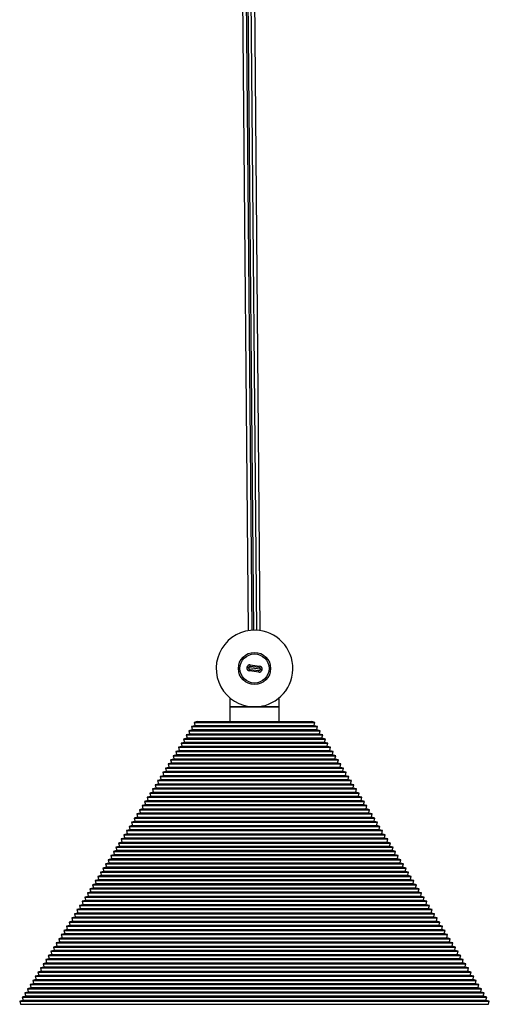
# Model space of a CAD drawing. Header units: millimetres. Extents: x 133 to 3132, y 431 to 1513.
# Tile 9 of 11: x 2979 to 3132, y 871 to 1192. Entities that reach past the tile are written whole.
import ezdxf

# ---------------------------------------------------------------- set-up
doc = ezdxf.new("R2010")
doc.units = ezdxf.units.MM

msp = doc.modelspace()

# ---------------------------------------------------------------- linework, layer by layer
at = {"color": 7, "linetype": 'Continuous', "lineweight": 25}
for p, q in [((3048.76, 1466.65), (3052.95, 993.11)), ((3056.95, 993.15), (3052.76, 1466.69)), ((3049.99, 1461.66), (3054.14, 993.26)), ((3050.62, 1461.67), (3054.77, 993.29)), ((3055.77, 993.27), (3051.62, 1461.67)), ((3053.08, 981.05), (3052.58, 981.11)), ((3057.04, 980.54), (3053.08, 981.05)), ((3053.45, 979.99), (3053.51, 980.49)), ((3056.42, 979.61), (3053.45, 979.99)), ((3053.51, 980.49), (3056.49, 980.11)), ((3053.64, 981.48), (3053.7, 981.98)), ((3056.61, 981.1), (3053.64, 981.48)), ((3053.7, 981.98), (3056.68, 981.59)), ((3056.42, 979.61), (3056.49, 980.11)), ((3056.61, 981.1), (3056.68, 981.59)), ((3057.04, 980.54), (3057.54, 980.47)), ((3047.06, 971.16), (3047.06, 971.12)), ((3047.06, 971.12), (3047.06, 968.29)), ((3063.06, 968.29), (3063.06, 971.16)), ((3063.66, 971.72), (3063.66, 971.72)), ((3047.06, 968.29), (3047.06, 963.48)), ((3055.06, 968.29), (3047.06, 968.29)), ((3047.06, 968.29), (3055.06, 968.29)), ((3063.06, 968.29), (3055.06, 968.29)), ((3055.06, 968.29), (3063.06, 968.29)), ((3058.03, 968.49), (3057.81, 968.61)), ((3063.06, 963.48), (3063.06, 968.29)), ((3036.41, 963.48), (3035.37, 963.22)), ((3035.37, 963.22), (3035.62, 962.2)), ((3035.37, 963.22), (3055.06, 963.22)), ((3036.41, 963.48), (3055.06, 963.48)), ((3055.06, 963.48), (3073.71, 963.48)), ((3055.06, 963.22), (3074.76, 963.22)), ((3074.76, 963.22), (3073.71, 963.48)), ((3074.51, 962.2), (3074.76, 963.22)), ((3034.71, 960.76), (3033.67, 960.5)), ((3033.67, 960.5), (3033.92, 959.49)), ((3033.67, 960.5), (3055.06, 960.5)), ((3035.56, 962.12), (3034.52, 961.86)), ((3034.52, 961.86), (3034.77, 960.85)), ((3034.52, 961.86), (3055.06, 961.86)), ((3034.77, 960.85), (3034.71, 960.76)), ((3034.71, 960.76), (3055.06, 960.76)), ((3034.77, 960.85), (3055.06, 960.85)), ((3035.62, 962.2), (3035.56, 962.12)), ((3035.56, 962.12), (3055.06, 962.12)), ((3035.62, 962.2), (3055.06, 962.2)), ((3055.06, 962.2), (3074.51, 962.2)), ((3055.06, 962.12), (3055.06, 962.2)), ((3055.06, 962.12), (3074.56, 962.12)), ((3055.06, 961.86), (3075.6, 961.86)), ((3055.06, 960.85), (3075.35, 960.85)), ((3055.06, 960.76), (3055.06, 960.85)), ((3055.06, 960.76), (3075.41, 960.76)), ((3055.06, 960.5), (3076.45, 960.5)), ((3074.56, 962.12), (3074.51, 962.2)), ((3075.6, 961.86), (3074.56, 962.12)), ((3075.35, 960.85), (3075.6, 961.86)), ((3075.41, 960.76), (3075.35, 960.85)), ((3076.45, 960.5), (3075.41, 960.76)), ((3076.2, 959.49), (3076.45, 960.5)), ((3032.17, 956.69), (3031.13, 956.43)), ((3033.02, 958.05), (3031.97, 957.79)), ((3031.97, 957.79), (3032.22, 956.78)), ((3031.97, 957.79), (3055.06, 957.79)), ((3032.22, 956.78), (3032.17, 956.69)), ((3032.17, 956.69), (3055.06, 956.69)), ((3032.22, 956.78), (3055.06, 956.78)), ((3033.87, 959.41), (3032.82, 959.15)), ((3032.82, 959.15), (3033.07, 958.13)), ((3032.82, 959.15), (3055.06, 959.15)), ((3033.07, 958.13), (3033.02, 958.05)), ((3033.02, 958.05), (3055.06, 958.05)), ((3033.07, 958.13), (3055.06, 958.13)), ((3033.92, 959.49), (3033.87, 959.41)), ((3033.87, 959.41), (3055.06, 959.41)), ((3033.92, 959.49), (3055.06, 959.49)), ((3055.06, 959.49), (3076.2, 959.49)), ((3055.06, 959.41), (3055.06, 959.49)), ((3055.06, 959.41), (3076.26, 959.41)), ((3055.06, 959.15), (3077.3, 959.15)), ((3055.06, 958.13), (3077.05, 958.13)), ((3055.06, 958.05), (3055.06, 958.13)), ((3055.06, 958.05), (3077.1, 958.05)), ((3055.06, 957.79), (3078.15, 957.79)), ((3055.06, 956.78), (3077.9, 956.78)), ((3055.06, 956.69), (3055.06, 956.78)), ((3055.06, 956.69), (3077.95, 956.69)), ((3076.26, 959.41), (3076.2, 959.49)), ((3077.3, 959.15), (3076.26, 959.41)), ((3077.05, 958.13), (3077.3, 959.15)), ((3077.1, 958.05), (3077.05, 958.13)), ((3078.15, 957.79), (3077.1, 958.05)), ((3077.9, 956.78), (3078.15, 957.79)), ((3077.95, 956.69), (3077.9, 956.78)), ((3079, 956.43), (3077.95, 956.69)), ((3030.48, 953.98), (3029.43, 953.72)), ((3029.43, 953.72), (3029.68, 952.71)), ((3029.43, 953.72), (3055.06, 953.72)), ((3031.32, 955.33), (3030.28, 955.08)), ((3030.28, 955.08), (3030.53, 954.06)), ((3030.28, 955.08), (3055.06, 955.08)), ((3030.53, 954.06), (3030.48, 953.98)), ((3030.48, 953.98), (3055.06, 953.98)), ((3030.53, 954.06), (3055.06, 954.06)), ((3031.13, 956.43), (3031.38, 955.42)), ((3031.13, 956.43), (3055.06, 956.43)), ((3031.38, 955.42), (3031.32, 955.33)), ((3031.32, 955.33), (3055.06, 955.33)), ((3031.38, 955.42), (3055.06, 955.42)), ((3055.06, 956.43), (3079, 956.43)), ((3055.06, 955.42), (3078.75, 955.42)), ((3055.06, 955.33), (3055.06, 955.42)), ((3055.06, 955.33), (3078.8, 955.33)), ((3055.06, 955.08), (3079.84, 955.08)), ((3055.06, 954.06), (3079.59, 954.06)), ((3055.06, 953.98), (3055.06, 954.06)), ((3055.06, 953.98), (3079.65, 953.98)), ((3055.06, 953.72), (3080.69, 953.72)), ((3078.75, 955.42), (3079, 956.43)), ((3078.8, 955.33), (3078.75, 955.42)), ((3079.84, 955.08), (3078.8, 955.33)), ((3079.59, 954.06), (3079.84, 955.08)), ((3079.65, 953.98), (3079.59, 954.06)), ((3080.69, 953.72), (3079.65, 953.98)), ((3080.44, 952.71), (3080.69, 953.72)), ((3028.78, 951.26), (3027.73, 951.01)), ((3027.73, 951.01), (3027.98, 949.99)), ((3027.73, 951.01), (3055.06, 951.01)), ((3029.63, 952.62), (3028.58, 952.36)), ((3028.58, 952.36), (3028.83, 951.35)), ((3028.58, 952.36), (3055.06, 952.36)), ((3028.83, 951.35), (3028.78, 951.26)), ((3028.78, 951.26), (3055.06, 951.26)), ((3028.83, 951.35), (3055.06, 951.35)), ((3029.68, 952.71), (3029.63, 952.62)), ((3029.63, 952.62), (3055.06, 952.62)), ((3029.68, 952.71), (3055.06, 952.71)), ((3055.06, 952.71), (3080.44, 952.71)), ((3055.06, 952.62), (3055.06, 952.71)), ((3055.06, 952.62), (3080.49, 952.62)), ((3055.06, 952.36), (3081.54, 952.36)), ((3055.06, 951.35), (3081.29, 951.35)), ((3055.06, 951.26), (3055.06, 951.35)), ((3055.06, 951.26), (3081.34, 951.26)), ((3055.06, 951.01), (3082.39, 951.01)), ((3080.49, 952.62), (3080.44, 952.71)), ((3081.54, 952.36), (3080.49, 952.62)), ((3081.29, 951.35), (3081.54, 952.36)), ((3081.34, 951.26), (3081.29, 951.35)), ((3082.39, 951.01), (3081.34, 951.26)), ((3082.14, 949.99), (3082.39, 951.01)), ((3026.24, 947.19), (3025.19, 946.94)), ((3027.08, 948.55), (3026.04, 948.29)), ((3026.04, 948.29), (3026.29, 947.28)), ((3026.04, 948.29), (3055.06, 948.29)), ((3026.29, 947.28), (3026.24, 947.19)), ((3026.24, 947.19), (3055.06, 947.19)), ((3026.29, 947.28), (3055.06, 947.28)), ((3027.93, 949.91), (3026.89, 949.65)), ((3026.89, 949.65), (3027.14, 948.63)), ((3026.89, 949.65), (3055.06, 949.65)), ((3027.14, 948.63), (3027.08, 948.55)), ((3027.08, 948.55), (3055.06, 948.55)), ((3027.14, 948.63), (3055.06, 948.63)), ((3027.98, 949.99), (3027.93, 949.91)), ((3027.93, 949.91), (3055.06, 949.91)), ((3027.98, 949.99), (3055.06, 949.99)), ((3055.06, 949.99), (3082.14, 949.99)), ((3055.06, 949.91), (3055.06, 949.99)), ((3055.06, 949.91), (3082.19, 949.91)), ((3055.06, 949.65), (3083.24, 949.65)), ((3055.06, 948.63), (3082.99, 948.63)), ((3055.06, 948.55), (3055.06, 948.63)), ((3055.06, 948.55), (3083.04, 948.55)), ((3055.06, 948.29), (3084.08, 948.29)), ((3055.06, 947.28), (3083.83, 947.28)), ((3055.06, 947.19), (3055.06, 947.28)), ((3055.06, 947.19), (3083.89, 947.19)), ((3082.19, 949.91), (3082.14, 949.99)), ((3083.24, 949.65), (3082.19, 949.91)), ((3082.99, 948.63), (3083.24, 949.65)), ((3083.04, 948.55), (3082.99, 948.63)), ((3084.08, 948.29), (3083.04, 948.55)), ((3083.83, 947.28), (3084.08, 948.29)), ((3083.89, 947.19), (3083.83, 947.28)), ((3084.93, 946.94), (3083.89, 947.19)), ((3024.54, 944.48), (3023.5, 944.22)), ((3023.5, 944.22), (3023.75, 943.21)), ((3023.5, 944.22), (3055.06, 944.22)), ((3025.39, 945.84), (3024.34, 945.58)), ((3024.34, 945.58), (3024.59, 944.56)), ((3024.34, 945.58), (3055.06, 945.58)), ((3024.59, 944.56), (3024.54, 944.48)), ((3024.54, 944.48), (3055.06, 944.48)), ((3024.59, 944.56), (3055.06, 944.56)), ((3025.19, 946.94), (3025.44, 945.92)), ((3025.19, 946.94), (3055.06, 946.94)), ((3025.44, 945.92), (3025.39, 945.84)), ((3025.39, 945.84), (3055.06, 945.84)), ((3025.44, 945.92), (3055.06, 945.92)), ((3055.06, 946.94), (3084.93, 946.94)), ((3055.06, 945.92), (3084.68, 945.92)), ((3055.06, 945.84), (3055.06, 945.92)), ((3055.06, 945.84), (3084.73, 945.84)), ((3055.06, 945.58), (3085.78, 945.58)), ((3055.06, 944.56), (3085.53, 944.56)), ((3055.06, 944.48), (3055.06, 944.56)), ((3055.06, 944.48), (3085.58, 944.48)), ((3055.06, 944.22), (3086.63, 944.22)), ((3084.68, 945.92), (3084.93, 946.94)), ((3084.73, 945.84), (3084.68, 945.92)), ((3085.78, 945.58), (3084.73, 945.84)), ((3085.53, 944.56), (3085.78, 945.58)), ((3085.58, 944.48), (3085.53, 944.56)), ((3086.63, 944.22), (3085.58, 944.48)), ((3086.38, 943.21), (3086.63, 944.22)), ((3022.84, 941.77), (3021.8, 941.51)), ((3021.8, 941.51), (3022.05, 940.49)), ((3021.8, 941.51), (3055.06, 941.51)), ((3023.69, 943.12), (3022.65, 942.86)), ((3022.65, 942.86), (3022.9, 941.85)), ((3022.65, 942.86), (3055.06, 942.86)), ((3022.9, 941.85), (3022.84, 941.77)), ((3022.84, 941.77), (3055.06, 941.77)), ((3022.9, 941.85), (3055.06, 941.85)), ((3023.75, 943.21), (3023.69, 943.12)), ((3023.69, 943.12), (3055.06, 943.12)), ((3023.75, 943.21), (3055.06, 943.21)), ((3055.06, 943.21), (3086.38, 943.21)), ((3055.06, 943.12), (3055.06, 943.21)), ((3055.06, 943.12), (3086.43, 943.12)), ((3055.06, 942.86), (3087.48, 942.86)), ((3055.06, 941.85), (3087.22, 941.85)), ((3055.06, 941.77), (3055.06, 941.85)), ((3055.06, 941.77), (3087.28, 941.77)), ((3055.06, 941.51), (3088.32, 941.51)), ((3086.43, 943.12), (3086.38, 943.21)), ((3087.48, 942.86), (3086.43, 943.12)), ((3087.22, 941.85), (3087.48, 942.86)), ((3087.28, 941.77), (3087.22, 941.85)), ((3088.32, 941.51), (3087.28, 941.77)), ((3088.07, 940.49), (3088.32, 941.51)), ((3020.3, 937.7), (3019.26, 937.44)), ((3019.26, 937.44), (3019.51, 936.42)), ((3019.26, 937.44), (3055.06, 937.44)), ((3021.15, 939.05), (3020.1, 938.79)), ((3020.1, 938.79), (3020.35, 937.78)), ((3020.1, 938.79), (3055.06, 938.79)), ((3020.35, 937.78), (3020.3, 937.7)), ((3020.3, 937.7), (3055.06, 937.7)), ((3020.35, 937.78), (3055.06, 937.78)), ((3022, 940.41), (3020.95, 940.15)), ((3020.95, 940.15), (3021.2, 939.14)), ((3020.95, 940.15), (3055.06, 940.15)), ((3021.2, 939.14), (3021.15, 939.05)), ((3021.15, 939.05), (3055.06, 939.05)), ((3021.2, 939.14), (3055.06, 939.14)), ((3022.05, 940.49), (3022, 940.41)), ((3022, 940.41), (3055.06, 940.41)), ((3022.05, 940.49), (3055.06, 940.49)), ((3055.06, 940.49), (3088.07, 940.49)), ((3055.06, 940.41), (3055.06, 940.49)), ((3055.06, 940.41), (3088.13, 940.41)), ((3055.06, 940.15), (3089.17, 940.15)), ((3055.06, 939.14), (3088.92, 939.14)), ((3055.06, 939.05), (3055.06, 939.14)), ((3055.06, 939.05), (3088.97, 939.05)), ((3055.06, 938.79), (3090.02, 938.79)), ((3055.06, 937.78), (3089.77, 937.78)), ((3055.06, 937.7), (3055.06, 937.78)), ((3055.06, 937.7), (3089.82, 937.7)), ((3055.06, 937.44), (3090.87, 937.44)), ((3088.13, 940.41), (3088.07, 940.49)), ((3089.17, 940.15), (3088.13, 940.41)), ((3088.92, 939.14), (3089.17, 940.15)), ((3088.97, 939.05), (3088.92, 939.14)), ((3090.02, 938.79), (3088.97, 939.05)), ((3089.77, 937.78), (3090.02, 938.79)), ((3089.82, 937.7), (3089.77, 937.78)), ((3090.87, 937.44), (3089.82, 937.7)), ((3090.62, 936.42), (3090.87, 937.44)), ((3018.61, 934.98), (3017.56, 934.72)), ((3017.56, 934.72), (3017.81, 933.71)), ((3017.56, 934.72), (3055.06, 934.72)), ((3019.45, 936.34), (3018.41, 936.08)), ((3018.41, 936.08), (3018.66, 935.07)), ((3018.41, 936.08), (3055.06, 936.08)), ((3018.66, 935.07), (3018.61, 934.98)), ((3018.61, 934.98), (3055.06, 934.98)), ((3018.66, 935.07), (3055.06, 935.07)), ((3019.51, 936.42), (3019.45, 936.34)), ((3019.45, 936.34), (3055.06, 936.34)), ((3019.51, 936.42), (3055.06, 936.42)), ((3055.06, 936.42), (3090.62, 936.42)), ((3055.06, 936.34), (3055.06, 936.42)), ((3055.06, 936.34), (3090.67, 936.34)), ((3055.06, 936.08), (3091.71, 936.08)), ((3055.06, 935.07), (3091.46, 935.07)), ((3055.06, 934.98), (3055.06, 935.07)), ((3055.06, 934.98), (3091.52, 934.98)), ((3055.06, 934.72), (3092.56, 934.72)), ((3090.67, 936.34), (3090.62, 936.42)), ((3091.71, 936.08), (3090.67, 936.34)), ((3091.46, 935.07), (3091.71, 936.08)), ((3091.52, 934.98), (3091.46, 935.07)), ((3092.56, 934.72), (3091.52, 934.98)), ((3092.31, 933.71), (3092.56, 934.72)), ((3016.91, 932.27), (3015.86, 932.01)), ((3015.86, 932.01), (3016.11, 931)), ((3015.86, 932.01), (3055.06, 932.01)), ((3016.11, 931), (3016.06, 930.91)), ((3016.11, 931), (3055.06, 931)), ((3017.76, 933.62), (3016.71, 933.37)), ((3016.71, 933.37), (3016.96, 932.35)), ((3016.71, 933.37), (3055.06, 933.37)), ((3016.96, 932.35), (3016.91, 932.27)), ((3016.91, 932.27), (3055.06, 932.27)), ((3016.96, 932.35), (3055.06, 932.35)), ((3017.81, 933.71), (3017.76, 933.62)), ((3017.76, 933.62), (3055.06, 933.62)), ((3017.81, 933.71), (3055.06, 933.71)), ((3055.06, 933.71), (3092.31, 933.71)), ((3055.06, 933.62), (3055.06, 933.71)), ((3055.06, 933.62), (3092.37, 933.62)), ((3055.06, 933.37), (3093.41, 933.37)), ((3055.06, 932.35), (3093.16, 932.35)), ((3055.06, 932.27), (3055.06, 932.35)), ((3055.06, 932.27), (3093.21, 932.27)), ((3055.06, 932.01), (3094.26, 932.01)), ((3055.06, 931), (3094.01, 931)), ((3055.06, 930.91), (3055.06, 931)), ((3092.37, 933.62), (3092.31, 933.71)), ((3093.41, 933.37), (3092.37, 933.62)), ((3093.16, 932.35), (3093.41, 933.37)), ((3093.21, 932.27), (3093.16, 932.35)), ((3094.26, 932.01), (3093.21, 932.27)), ((3094.01, 931), (3094.26, 932.01)), ((3094.06, 930.91), (3094.01, 931)), ((3014.37, 928.2), (3013.32, 927.94)), ((3013.32, 927.94), (3013.57, 926.92)), ((3013.32, 927.94), (3055.06, 927.94)), ((3015.21, 929.55), (3014.17, 929.3)), ((3014.17, 929.3), (3014.42, 928.28)), ((3014.17, 929.3), (3055.06, 929.3)), ((3014.42, 928.28), (3014.37, 928.2)), ((3014.37, 928.2), (3055.06, 928.2)), ((3014.42, 928.28), (3055.06, 928.28)), ((3016.06, 930.91), (3015.02, 930.65)), ((3015.02, 930.65), (3015.27, 929.64)), ((3015.02, 930.65), (3055.06, 930.65)), ((3015.27, 929.64), (3015.21, 929.55)), ((3015.21, 929.55), (3055.06, 929.55)), ((3015.27, 929.64), (3055.06, 929.64)), ((3016.06, 930.91), (3055.06, 930.91)), ((3055.06, 930.91), (3094.06, 930.91)), ((3055.06, 930.65), (3095.11, 930.65)), ((3055.06, 929.64), (3094.86, 929.64)), ((3055.06, 929.55), (3055.06, 929.64)), ((3055.06, 929.55), (3094.91, 929.55)), ((3055.06, 929.3), (3095.95, 929.3)), ((3055.06, 928.28), (3095.7, 928.28)), ((3055.06, 928.2), (3055.06, 928.28)), ((3055.06, 928.2), (3095.76, 928.2)), ((3055.06, 927.94), (3096.8, 927.94)), ((3095.11, 930.65), (3094.06, 930.91)), ((3094.86, 929.64), (3095.11, 930.65)), ((3094.91, 929.55), (3094.86, 929.64)), ((3095.95, 929.3), (3094.91, 929.55)), ((3095.7, 928.28), (3095.95, 929.3)), ((3095.76, 928.2), (3095.7, 928.28)), ((3096.8, 927.94), (3095.76, 928.2)), ((3096.55, 926.92), (3096.8, 927.94)), ((3012.67, 925.48), (3011.63, 925.23)), ((3011.63, 925.23), (3011.88, 924.21)), ((3011.63, 925.23), (3055.06, 925.23)), ((3013.52, 926.84), (3012.47, 926.58)), ((3012.47, 926.58), (3012.72, 925.57)), ((3012.47, 926.58), (3055.06, 926.58)), ((3012.72, 925.57), (3012.67, 925.48)), ((3012.67, 925.48), (3055.06, 925.48)), ((3012.72, 925.57), (3055.06, 925.57)), ((3013.57, 926.92), (3013.52, 926.84)), ((3013.52, 926.84), (3055.06, 926.84)), ((3013.57, 926.92), (3055.06, 926.92)), ((3055.06, 926.92), (3096.55, 926.92)), ((3055.06, 926.84), (3055.06, 926.92)), ((3055.06, 926.84), (3096.6, 926.84)), ((3055.06, 926.58), (3097.65, 926.58)), ((3055.06, 925.57), (3097.4, 925.57)), ((3055.06, 925.48), (3055.06, 925.57)), ((3055.06, 925.48), (3097.45, 925.48)), ((3055.06, 925.23), (3098.5, 925.23)), ((3096.6, 926.84), (3096.55, 926.92)), ((3097.65, 926.58), (3096.6, 926.84)), ((3097.4, 925.57), (3097.65, 926.58)), ((3097.45, 925.48), (3097.4, 925.57)), ((3098.5, 925.23), (3097.45, 925.48)), ((3098.25, 924.21), (3098.5, 925.23)), ((3010.13, 921.41), (3009.08, 921.15)), ((3010.97, 922.77), (3009.93, 922.51)), ((3009.93, 922.51), (3010.18, 921.5)), ((3009.93, 922.51), (3055.06, 922.51)), ((3010.18, 921.5), (3010.13, 921.41)), ((3010.13, 921.41), (3055.06, 921.41)), ((3010.18, 921.5), (3055.06, 921.5)), ((3011.82, 924.13), (3010.78, 923.87)), ((3010.78, 923.87), (3011.03, 922.85)), ((3010.78, 923.87), (3055.06, 923.87)), ((3011.03, 922.85), (3010.97, 922.77)), ((3010.97, 922.77), (3055.06, 922.77)), ((3011.03, 922.85), (3055.06, 922.85)), ((3011.88, 924.21), (3011.82, 924.13)), ((3011.82, 924.13), (3055.06, 924.13)), ((3011.88, 924.21), (3055.06, 924.21)), ((3055.06, 924.21), (3098.25, 924.21)), ((3055.06, 924.13), (3055.06, 924.21)), ((3055.06, 924.13), (3098.3, 924.13)), ((3055.06, 923.87), (3099.35, 923.87)), ((3055.06, 922.85), (3099.1, 922.85)), ((3055.06, 922.77), (3055.06, 922.85)), ((3055.06, 922.77), (3099.15, 922.77)), ((3055.06, 922.51), (3100.19, 922.51)), ((3055.06, 921.5), (3099.94, 921.5)), ((3055.06, 921.41), (3055.06, 921.5)), ((3055.06, 921.41), (3100, 921.41)), ((3098.3, 924.13), (3098.25, 924.21)), ((3099.35, 923.87), (3098.3, 924.13)), ((3099.1, 922.85), (3099.35, 923.87)), ((3099.15, 922.77), (3099.1, 922.85)), ((3100.19, 922.51), (3099.15, 922.77)), ((3099.94, 921.5), (3100.19, 922.51)), ((3100, 921.41), (3099.94, 921.5)), ((3101.04, 921.15), (3100, 921.41)), ((3008.43, 918.7), (3007.39, 918.44)), ((3007.39, 918.44), (3007.64, 917.43)), ((3007.39, 918.44), (3055.06, 918.44)), ((3009.28, 920.06), (3008.23, 919.8)), ((3008.23, 919.8), (3008.48, 918.78)), ((3008.23, 919.8), (3055.06, 919.8)), ((3008.48, 918.78), (3008.43, 918.7)), ((3008.43, 918.7), (3055.06, 918.7)), ((3008.48, 918.78), (3055.06, 918.78)), ((3009.08, 921.15), (3009.33, 920.14)), ((3009.08, 921.15), (3055.06, 921.15)), ((3009.33, 920.14), (3009.28, 920.06)), ((3009.28, 920.06), (3055.06, 920.06)), ((3009.33, 920.14), (3055.06, 920.14)), ((3055.06, 921.15), (3101.04, 921.15)), ((3055.06, 920.14), (3100.79, 920.14)), ((3055.06, 920.06), (3055.06, 920.14)), ((3055.06, 920.06), (3100.84, 920.06)), ((3055.06, 919.8), (3101.89, 919.8)), ((3055.06, 918.78), (3101.64, 918.78)), ((3055.06, 918.7), (3055.06, 918.78)), ((3055.06, 918.7), (3101.69, 918.7)), ((3055.06, 918.44), (3102.74, 918.44)), ((3100.79, 920.14), (3101.04, 921.15)), ((3100.84, 920.06), (3100.79, 920.14)), ((3101.89, 919.8), (3100.84, 920.06)), ((3101.64, 918.78), (3101.89, 919.8)), ((3101.69, 918.7), (3101.64, 918.78)), ((3102.74, 918.44), (3101.69, 918.7)), ((3102.49, 917.43), (3102.74, 918.44)), ((3006.74, 915.99), (3005.69, 915.73)), ((3005.69, 915.73), (3005.94, 914.71)), ((3005.69, 915.73), (3055.06, 915.73)), ((3007.58, 917.34), (3006.54, 917.08)), ((3006.54, 917.08), (3006.79, 916.07)), ((3006.54, 917.08), (3055.06, 917.08)), ((3006.79, 916.07), (3006.74, 915.99)), ((3006.74, 915.99), (3055.06, 915.99)), ((3006.79, 916.07), (3055.06, 916.07)), ((3007.64, 917.43), (3007.58, 917.34)), ((3007.58, 917.34), (3055.06, 917.34)), ((3007.64, 917.43), (3055.06, 917.43)), ((3055.06, 917.43), (3102.49, 917.43)), ((3055.06, 917.34), (3055.06, 917.43)), ((3055.06, 917.34), (3102.54, 917.34)), ((3055.06, 917.08), (3103.58, 917.08)), ((3055.06, 916.07), (3103.33, 916.07)), ((3055.06, 915.99), (3055.06, 916.07)), ((3055.06, 915.99), (3103.39, 915.99)), ((3055.06, 915.73), (3104.43, 915.73)), ((3102.54, 917.34), (3102.49, 917.43)), ((3103.58, 917.08), (3102.54, 917.34)), ((3103.33, 916.07), (3103.58, 917.08)), ((3103.39, 915.99), (3103.33, 916.07)), ((3104.43, 915.73), (3103.39, 915.99)), ((3104.18, 914.71), (3104.43, 915.73)), ((3004.19, 911.91), (3003.15, 911.66)), ((3005.04, 913.27), (3003.99, 913.01)), ((3003.99, 913.01), (3004.24, 912)), ((3003.99, 913.01), (3055.06, 913.01)), ((3004.24, 912), (3004.19, 911.91)), ((3004.19, 911.91), (3055.06, 911.91)), ((3004.24, 912), (3055.06, 912)), ((3005.89, 914.63), (3004.84, 914.37)), ((3004.84, 914.37), (3005.09, 913.36)), ((3004.84, 914.37), (3055.06, 914.37)), ((3005.09, 913.36), (3005.04, 913.27)), ((3005.04, 913.27), (3055.06, 913.27)), ((3005.09, 913.36), (3055.06, 913.36)), ((3005.94, 914.71), (3005.89, 914.63)), ((3005.89, 914.63), (3055.06, 914.63)), ((3005.94, 914.71), (3055.06, 914.71)), ((3055.06, 914.71), (3104.18, 914.71)), ((3055.06, 914.63), (3055.06, 914.71)), ((3055.06, 914.63), (3104.24, 914.63)), ((3055.06, 914.37), (3105.28, 914.37)), ((3055.06, 913.36), (3105.03, 913.36)), ((3055.06, 913.27), (3055.06, 913.36)), ((3055.06, 913.27), (3105.08, 913.27)), ((3055.06, 913.01), (3106.13, 913.01)), ((3055.06, 912), (3105.88, 912)), ((3055.06, 911.91), (3055.06, 912)), ((3055.06, 911.91), (3105.93, 911.91)), ((3104.24, 914.63), (3104.18, 914.71)), ((3105.28, 914.37), (3104.24, 914.63)), ((3105.03, 913.36), (3105.28, 914.37)), ((3105.08, 913.27), (3105.03, 913.36)), ((3106.13, 913.01), (3105.08, 913.27)), ((3105.88, 912), (3106.13, 913.01)), ((3105.93, 911.91), (3105.88, 912)), ((3106.98, 911.66), (3105.93, 911.91)), ((3002.5, 909.2), (3001.45, 908.94)), ((3001.45, 908.94), (3001.7, 907.93)), ((3001.45, 908.94), (3055.06, 908.94)), ((3003.34, 910.56), (3002.3, 910.3)), ((3002.3, 910.3), (3002.55, 909.29)), ((3002.3, 910.3), (3055.06, 910.3)), ((3002.55, 909.29), (3002.5, 909.2)), ((3002.5, 909.2), (3055.06, 909.2)), ((3002.55, 909.29), (3055.06, 909.29)), ((3003.15, 911.66), (3003.4, 910.64)), ((3003.15, 911.66), (3055.06, 911.66)), ((3003.4, 910.64), (3003.34, 910.56)), ((3003.34, 910.56), (3055.06, 910.56)), ((3003.4, 910.64), (3055.06, 910.64)), ((3055.06, 911.66), (3106.98, 911.66)), ((3055.06, 910.64), (3106.73, 910.64)), ((3055.06, 910.56), (3055.06, 910.64)), ((3055.06, 910.56), (3106.78, 910.56)), ((3055.06, 910.3), (3107.82, 910.3)), ((3055.06, 909.29), (3107.57, 909.29)), ((3055.06, 909.2), (3055.06, 909.29)), ((3055.06, 909.2), (3107.63, 909.2)), ((3055.06, 908.94), (3108.67, 908.94)), ((3106.73, 910.64), (3106.98, 911.66)), ((3106.78, 910.56), (3106.73, 910.64)), ((3107.82, 910.3), (3106.78, 910.56)), ((3107.57, 909.29), (3107.82, 910.3)), ((3107.63, 909.2), (3107.57, 909.29)), ((3108.67, 908.94), (3107.63, 909.2)), ((3108.42, 907.93), (3108.67, 908.94)), ((3000.8, 906.49), (2999.75, 906.23)), ((2999.75, 906.23), (3000.01, 905.21)), ((2999.75, 906.23), (3055.06, 906.23)), ((3001.65, 907.84), (3000.6, 907.59)), ((3000.6, 907.59), (3000.85, 906.57)), ((3000.6, 907.59), (3055.06, 907.59)), ((3000.85, 906.57), (3000.8, 906.49)), ((3000.8, 906.49), (3055.06, 906.49)), ((3000.85, 906.57), (3055.06, 906.57)), ((3001.7, 907.93), (3001.65, 907.84)), ((3001.65, 907.84), (3055.06, 907.84)), ((3001.7, 907.93), (3055.06, 907.93)), ((3055.06, 907.93), (3108.42, 907.93)), ((3055.06, 907.84), (3055.06, 907.93)), ((3055.06, 907.84), (3108.47, 907.84)), ((3055.06, 907.59), (3109.52, 907.59)), ((3055.06, 906.57), (3109.27, 906.57)), ((3055.06, 906.49), (3055.06, 906.57)), ((3055.06, 906.49), (3109.32, 906.49)), ((3055.06, 906.23), (3110.37, 906.23)), ((3108.47, 907.84), (3108.42, 907.93)), ((3109.52, 907.59), (3108.47, 907.84)), ((3109.27, 906.57), (3109.52, 907.59)), ((3109.32, 906.49), (3109.27, 906.57)), ((3110.37, 906.23), (3109.32, 906.49)), ((3110.12, 905.21), (3110.37, 906.23)), ((2998.26, 902.42), (2997.21, 902.16)), ((2997.21, 902.16), (2997.46, 901.14)), ((2997.21, 902.16), (3055.06, 902.16)), ((2999.1, 903.77), (2998.06, 903.52)), ((2998.06, 903.52), (2998.31, 902.5)), ((2998.06, 903.52), (3055.06, 903.52)), ((2998.31, 902.5), (2998.26, 902.42)), ((2998.26, 902.42), (3055.06, 902.42)), ((2998.31, 902.5), (3055.06, 902.5)), ((2999.95, 905.13), (2998.91, 904.87)), ((2998.91, 904.87), (2999.16, 903.86)), ((2998.91, 904.87), (3055.06, 904.87)), ((2999.16, 903.86), (2999.1, 903.77)), ((2999.1, 903.77), (3055.06, 903.77)), ((2999.16, 903.86), (3055.06, 903.86)), ((3000.01, 905.21), (2999.95, 905.13)), ((2999.95, 905.13), (3055.06, 905.13)), ((3000.01, 905.21), (3055.06, 905.21)), ((3055.06, 905.21), (3110.12, 905.21)), ((3055.06, 905.13), (3055.06, 905.21)), ((3055.06, 905.13), (3110.17, 905.13)), ((3055.06, 904.87), (3111.22, 904.87)), ((3055.06, 903.86), (3110.97, 903.86)), ((3055.06, 903.77), (3055.06, 903.86)), ((3055.06, 903.77), (3111.02, 903.77)), ((3055.06, 903.52), (3112.06, 903.52)), ((3055.06, 902.5), (3111.81, 902.5)), ((3055.06, 902.42), (3055.06, 902.5)), ((3055.06, 902.42), (3111.87, 902.42)), ((3055.06, 902.16), (3112.91, 902.16)), ((3110.17, 905.13), (3110.12, 905.21)), ((3111.22, 904.87), (3110.17, 905.13)), ((3110.97, 903.86), (3111.22, 904.87)), ((3111.02, 903.77), (3110.97, 903.86)), ((3112.06, 903.52), (3111.02, 903.77)), ((3111.81, 902.5), (3112.06, 903.52)), ((3111.87, 902.42), (3111.81, 902.5)), ((3112.91, 902.16), (3111.87, 902.42)), ((3112.66, 901.14), (3112.91, 902.16)), ((2996.56, 899.7), (2995.52, 899.44)), ((2995.52, 899.44), (2995.77, 898.43)), ((2995.52, 899.44), (3055.06, 899.44)), ((2997.41, 901.06), (2996.36, 900.8)), ((2996.36, 900.8), (2996.61, 899.79)), ((2996.36, 900.8), (3055.06, 900.8)), ((2996.61, 899.79), (2996.56, 899.7)), ((2996.56, 899.7), (3055.06, 899.7)), ((2996.61, 899.79), (3055.06, 899.79)), ((2997.46, 901.14), (2997.41, 901.06)), ((2997.41, 901.06), (3055.06, 901.06)), ((2997.46, 901.14), (3055.06, 901.14)), ((3055.06, 901.14), (3112.66, 901.14)), ((3055.06, 901.06), (3055.06, 901.14)), ((3055.06, 901.06), (3112.71, 901.06)), ((3055.06, 900.8), (3113.76, 900.8)), ((3055.06, 899.79), (3113.51, 899.79)), ((3055.06, 899.7), (3055.06, 899.79)), ((3055.06, 899.7), (3113.56, 899.7)), ((3055.06, 899.44), (3114.61, 899.44)), ((3112.71, 901.06), (3112.66, 901.14)), ((3113.76, 900.8), (3112.71, 901.06)), ((3113.51, 899.79), (3113.76, 900.8)), ((3113.56, 899.7), (3113.51, 899.79)), ((3114.61, 899.44), (3113.56, 899.7)), ((3114.36, 898.43), (3114.61, 899.44)), ((2994.86, 896.99), (2993.82, 896.73)), ((2993.82, 896.73), (2994.07, 895.72)), ((2993.82, 896.73), (3055.06, 896.73)), ((2994.07, 895.72), (2994.02, 895.63)), ((2994.07, 895.72), (3055.06, 895.72)), ((2995.71, 898.35), (2994.67, 898.09)), ((2994.67, 898.09), (2994.92, 897.07)), ((2994.67, 898.09), (3055.06, 898.09)), ((2994.92, 897.07), (2994.86, 896.99)), ((2994.86, 896.99), (3055.06, 896.99)), ((2994.92, 897.07), (3055.06, 897.07)), ((2995.77, 898.43), (2995.71, 898.35)), ((2995.71, 898.35), (3055.06, 898.35)), ((2995.77, 898.43), (3055.06, 898.43)), ((3055.06, 898.43), (3114.36, 898.43)), ((3055.06, 898.35), (3055.06, 898.43)), ((3055.06, 898.35), (3114.41, 898.35)), ((3055.06, 898.09), (3115.45, 898.09)), ((3055.06, 897.07), (3115.2, 897.07)), ((3055.06, 896.99), (3055.06, 897.07)), ((3055.06, 896.99), (3115.26, 896.99)), ((3055.06, 896.73), (3116.3, 896.73)), ((3055.06, 895.72), (3116.05, 895.72)), ((3055.06, 895.63), (3055.06, 895.72)), ((3114.41, 898.35), (3114.36, 898.43)), ((3115.45, 898.09), (3114.41, 898.35)), ((3115.2, 897.07), (3115.45, 898.09)), ((3115.26, 896.99), (3115.2, 897.07)), ((3116.3, 896.73), (3115.26, 896.99)), ((3116.05, 895.72), (3116.3, 896.73)), ((3116.11, 895.63), (3116.05, 895.72)), ((2992.32, 892.92), (2991.28, 892.66)), ((2991.28, 892.66), (2991.53, 891.65)), ((2991.28, 892.66), (3055.06, 892.66)), ((2993.17, 894.28), (2992.12, 894.02)), ((2992.12, 894.02), (2992.37, 893)), ((2992.12, 894.02), (3055.06, 894.02)), ((2992.37, 893), (2992.32, 892.92)), ((2992.32, 892.92), (3055.06, 892.92)), ((2992.37, 893), (3055.06, 893)), ((2994.02, 895.63), (2992.97, 895.37)), ((2992.97, 895.37), (2993.22, 894.36)), ((2992.97, 895.37), (3055.06, 895.37)), ((2993.22, 894.36), (2993.17, 894.28)), ((2993.17, 894.28), (3055.06, 894.28)), ((2993.22, 894.36), (3055.06, 894.36)), ((2994.02, 895.63), (3055.06, 895.63)), ((3055.06, 895.63), (3116.11, 895.63)), ((3055.06, 895.37), (3117.15, 895.37)), ((3055.06, 894.36), (3116.9, 894.36)), ((3055.06, 894.28), (3055.06, 894.36)), ((3055.06, 894.28), (3116.95, 894.28)), ((3055.06, 894.02), (3118, 894.02)), ((3055.06, 893), (3117.75, 893)), ((3055.06, 892.92), (3055.06, 893)), ((3055.06, 892.92), (3117.8, 892.92)), ((3055.06, 892.66), (3118.85, 892.66)), ((3117.15, 895.37), (3116.11, 895.63)), ((3116.9, 894.36), (3117.15, 895.37)), ((3116.95, 894.28), (3116.9, 894.36)), ((3118, 894.02), (3116.95, 894.28)), ((3117.75, 893), (3118, 894.02)), ((3117.8, 892.92), (3117.75, 893)), ((3118.85, 892.66), (3117.8, 892.92)), ((3118.6, 891.65), (3118.85, 892.66)), ((2990.63, 890.2), (2989.58, 889.95)), ((2989.58, 889.95), (2989.83, 888.93)), ((2989.58, 889.95), (3055.06, 889.95)), ((2991.47, 891.56), (2990.43, 891.3)), ((2990.43, 891.3), (2990.68, 890.29)), ((2990.43, 891.3), (3055.06, 891.3)), ((2990.68, 890.29), (2990.63, 890.2)), ((2990.63, 890.2), (3055.06, 890.2)), ((2990.68, 890.29), (3055.06, 890.29)), ((2991.53, 891.65), (2991.47, 891.56)), ((2991.47, 891.56), (3055.06, 891.56)), ((2991.53, 891.65), (3055.06, 891.65)), ((3055.06, 891.65), (3118.6, 891.65)), ((3055.06, 891.56), (3055.06, 891.65)), ((3055.06, 891.56), (3118.65, 891.56)), ((3055.06, 891.3), (3119.69, 891.3)), ((3055.06, 890.29), (3119.44, 890.29)), ((3055.06, 890.2), (3055.06, 890.29)), ((3055.06, 890.2), (3119.5, 890.2)), ((3055.06, 889.95), (3120.54, 889.95)), ((3118.65, 891.56), (3118.6, 891.65)), ((3119.69, 891.3), (3118.65, 891.56)), ((3119.44, 890.29), (3119.69, 891.3)), ((3119.5, 890.2), (3119.44, 890.29)), ((3120.54, 889.95), (3119.5, 890.2)), ((3120.29, 888.93), (3120.54, 889.95)), ((2988.08, 886.13), (2987.04, 885.88)), ((2988.93, 887.49), (2987.88, 887.23)), ((2987.88, 887.23), (2988.13, 886.22)), ((2987.88, 887.23), (3055.06, 887.23)), ((2988.13, 886.22), (2988.08, 886.13)), ((2988.08, 886.13), (3055.06, 886.13)), ((2988.13, 886.22), (3055.06, 886.22)), ((2989.78, 888.85), (2988.73, 888.59)), ((2988.73, 888.59), (2988.98, 887.58)), ((2988.73, 888.59), (3055.06, 888.59)), ((2988.98, 887.58), (2988.93, 887.49)), ((2988.93, 887.49), (3055.06, 887.49)), ((2988.98, 887.58), (3055.06, 887.58)), ((2989.83, 888.93), (2989.78, 888.85)), ((2989.78, 888.85), (3055.06, 888.85)), ((2989.83, 888.93), (3055.06, 888.93)), ((3055.06, 888.93), (3120.29, 888.93)), ((3055.06, 888.85), (3055.06, 888.93)), ((3055.06, 888.85), (3120.34, 888.85)), ((3055.06, 888.59), (3121.39, 888.59)), ((3055.06, 887.58), (3121.14, 887.58)), ((3055.06, 887.49), (3055.06, 887.58)), ((3055.06, 887.49), (3121.19, 887.49)), ((3055.06, 887.23), (3122.24, 887.23)), ((3055.06, 886.22), (3121.99, 886.22)), ((3055.06, 886.13), (3055.06, 886.22)), ((3055.06, 886.13), (3122.04, 886.13)), ((3120.34, 888.85), (3120.29, 888.93)), ((3121.39, 888.59), (3120.34, 888.85)), ((3121.14, 887.58), (3121.39, 888.59)), ((3121.19, 887.49), (3121.14, 887.58)), ((3122.24, 887.23), (3121.19, 887.49)), ((3121.99, 886.22), (3122.24, 887.23)), ((3122.04, 886.13), (3121.99, 886.22)), ((3123.09, 885.88), (3122.04, 886.13)), ((2986.39, 883.42), (2985.34, 883.16)), ((2985.34, 883.16), (2985.59, 882.15)), ((2985.34, 883.16), (3055.06, 883.16)), ((2987.23, 884.78), (2986.19, 884.52)), ((2986.19, 884.52), (2986.44, 883.5)), ((2986.19, 884.52), (3055.06, 884.52)), ((2986.44, 883.5), (2986.39, 883.42)), ((2986.39, 883.42), (3055.06, 883.42)), ((2986.44, 883.5), (3055.06, 883.5)), ((2987.04, 885.88), (2987.29, 884.86)), ((2987.04, 885.88), (3055.06, 885.88)), ((2987.29, 884.86), (2987.23, 884.78)), ((2987.23, 884.78), (3055.06, 884.78)), ((2987.29, 884.86), (3055.06, 884.86)), ((3055.06, 885.88), (3123.09, 885.88)), ((3055.06, 884.86), (3122.84, 884.86)), ((3055.06, 884.78), (3055.06, 884.86)), ((3055.06, 884.78), (3122.89, 884.78)), ((3055.06, 884.52), (3123.93, 884.52)), ((3055.06, 883.5), (3123.68, 883.5)), ((3055.06, 883.42), (3055.06, 883.5)), ((3055.06, 883.42), (3123.74, 883.42)), ((3055.06, 883.16), (3124.78, 883.16)), ((3122.84, 884.86), (3123.09, 885.88)), ((3122.89, 884.78), (3122.84, 884.86)), ((3123.93, 884.52), (3122.89, 884.78)), ((3123.68, 883.5), (3123.93, 884.52)), ((3123.74, 883.42), (3123.68, 883.5)), ((3124.78, 883.16), (3123.74, 883.42)), ((3124.53, 882.15), (3124.78, 883.16)), ((2984.69, 880.71), (2983.65, 880.45)), ((2983.65, 880.45), (2983.9, 879.43)), ((2983.65, 880.45), (3055.06, 880.45)), ((2985.54, 882.06), (2984.49, 881.81)), ((2984.49, 881.81), (2984.74, 880.79)), ((2984.49, 881.81), (3055.06, 881.81)), ((2984.74, 880.79), (2984.69, 880.71)), ((2984.69, 880.71), (3055.06, 880.71)), ((2984.74, 880.79), (3055.06, 880.79)), ((2985.59, 882.15), (2985.54, 882.06)), ((2985.54, 882.06), (3055.06, 882.06)), ((2985.59, 882.15), (3055.06, 882.15)), ((3055.06, 882.15), (3124.53, 882.15)), ((3055.06, 882.06), (3055.06, 882.15)), ((3055.06, 882.06), (3124.58, 882.06)), ((3055.06, 881.81), (3125.63, 881.81)), ((3055.06, 880.79), (3125.38, 880.79)), ((3055.06, 880.71), (3055.06, 880.79)), ((3055.06, 880.71), (3125.43, 880.71)), ((3055.06, 880.45), (3126.48, 880.45)), ((3124.58, 882.06), (3124.53, 882.15)), ((3125.63, 881.81), (3124.58, 882.06)), ((3125.38, 880.79), (3125.63, 881.81)), ((3125.43, 880.71), (3125.38, 880.79)), ((3126.48, 880.45), (3125.43, 880.71)), ((3126.23, 879.43), (3126.48, 880.45)), ((2982.15, 876.64), (2981.1, 876.38)), ((2982.99, 877.99), (2981.95, 877.73)), ((2981.95, 877.73), (2982.2, 876.72)), ((2981.95, 877.73), (3055.06, 877.73)), ((2982.2, 876.72), (2982.15, 876.64)), ((2982.15, 876.64), (3055.06, 876.64)), ((2982.2, 876.72), (3055.06, 876.72)), ((2983.84, 879.35), (2982.8, 879.09)), ((2982.8, 879.09), (2983.05, 878.08)), ((2982.8, 879.09), (3055.06, 879.09)), ((2983.05, 878.08), (2982.99, 877.99)), ((2982.99, 877.99), (3055.06, 877.99)), ((2983.05, 878.08), (3055.06, 878.08)), ((2983.9, 879.43), (2983.84, 879.35)), ((2983.84, 879.35), (3055.06, 879.35)), ((2983.9, 879.43), (3055.06, 879.43)), ((3055.06, 879.43), (3126.23, 879.43)), ((3055.06, 879.35), (3055.06, 879.43)), ((3055.06, 879.35), (3126.28, 879.35)), ((3055.06, 879.09), (3127.33, 879.09)), ((3055.06, 878.08), (3127.07, 878.08)), ((3055.06, 877.99), (3055.06, 878.08)), ((3055.06, 877.99), (3127.13, 877.99)), ((3055.06, 877.73), (3128.17, 877.73)), ((3055.06, 876.72), (3127.92, 876.72)), ((3055.06, 876.64), (3055.06, 876.72)), ((3055.06, 876.64), (3127.98, 876.64)), ((3126.28, 879.35), (3126.23, 879.43)), ((3127.33, 879.09), (3126.28, 879.35)), ((3127.07, 878.08), (3127.33, 879.09)), ((3127.13, 877.99), (3127.07, 878.08)), ((3128.17, 877.73), (3127.13, 877.99)), ((3127.92, 876.72), (3128.17, 877.73)), ((3127.98, 876.64), (3127.92, 876.72)), ((3129.02, 876.38), (3127.98, 876.64)), ((2980.45, 873.92), (2979.41, 873.66)), ((2979.41, 873.66), (2979.66, 872.65)), ((2979.41, 873.66), (3055.06, 873.66)), ((2981.3, 875.28), (2980.25, 875.02)), ((2980.25, 875.02), (2980.5, 874.01)), ((2980.25, 875.02), (3055.06, 875.02)), ((2980.5, 874.01), (2980.45, 873.92)), ((2980.45, 873.92), (3055.06, 873.92)), ((2980.5, 874.01), (3055.06, 874.01)), ((2981.1, 876.38), (2981.35, 875.36)), ((2981.1, 876.38), (3055.06, 876.38)), ((2981.35, 875.36), (2981.3, 875.28)), ((2981.3, 875.28), (3055.06, 875.28)), ((2981.35, 875.36), (3055.06, 875.36)), ((3055.06, 876.38), (3129.02, 876.38)), ((3055.06, 875.36), (3128.77, 875.36)), ((3055.06, 875.28), (3055.06, 875.36)), ((3055.06, 875.28), (3128.82, 875.28)), ((3055.06, 875.02), (3129.87, 875.02)), ((3055.06, 874.01), (3129.62, 874.01)), ((3055.06, 873.92), (3055.06, 874.01)), ((3055.06, 873.92), (3129.67, 873.92)), ((3055.06, 873.66), (3130.72, 873.66)), ((3128.77, 875.36), (3129.02, 876.38)), ((3128.82, 875.28), (3128.77, 875.36)), ((3129.87, 875.02), (3128.82, 875.28)), ((3129.62, 874.01), (3129.87, 875.02)), ((3129.67, 873.92), (3129.62, 874.01)), ((3130.72, 873.66), (3129.67, 873.92)), ((3130.47, 872.65), (3130.72, 873.66)), ((2979.6, 872.57), (2978.56, 872.31)), ((2978.56, 872.31), (2978.81, 871.29)), ((2978.56, 872.31), (3055.06, 872.31)), ((2978.81, 871.29), (3055.06, 871.29)), ((2979.66, 872.65), (2979.6, 872.57)), ((2979.6, 872.57), (3055.06, 872.57)), ((2979.66, 872.65), (3055.06, 872.65)), ((3055.06, 872.65), (3130.47, 872.65)), ((3055.06, 872.57), (3055.06, 872.65)), ((3055.06, 872.57), (3130.52, 872.57)), ((3055.06, 872.31), (3131.56, 872.31)), ((3055.06, 871.29), (3131.31, 871.29)), ((3130.52, 872.57), (3130.47, 872.65)), ((3131.56, 872.31), (3130.52, 872.57)), ((3131.31, 871.29), (3131.56, 872.31))]:
    msp.add_line(p, q, dxfattribs=at)
for radius in [5.25, 4.75]:
    msp.add_circle((3055.06, 980.79), radius, dxfattribs=at)
for centre, radius, start, end in [((3055.06, 980.79), 12.5, 88.6086, 268.6086), ((3055.06, 980.79), 12.5, 268.6086, 88.6086), ((3053.57, 980.98), 1, 172.683, 262.683), ((3053.57, 980.98), 1, 82.683, 172.683), ((3053.57, 980.98), 0.5, 172.683, 262.683), ((3053.57, 980.98), 0.5, 82.683, 172.683), ((3056.55, 980.6), 1, 262.683, 352.683), ((3056.55, 980.6), 0.5, 262.683, 352.683), ((3056.55, 980.6), 0.5, 352.683, 82.683), ((3056.55, 980.6), 1, 352.683, 82.683)]:
    msp.add_arc(centre, radius, start, end, dxfattribs=at)
msp.add_open_spline([(3056.86, 968.32), (3056.95, 968.32), (3057.31, 968.35), (3057.77, 968.39), (3058.07, 968.43), (3058.03, 968.46), (3058.02, 968.46)], degree=3, knots=[0, 0, 0, 0, 0.127625, 0.493325, 0.859021, 1, 1, 1, 1], dxfattribs=at)

doc.saveas('drawing.dxf')
